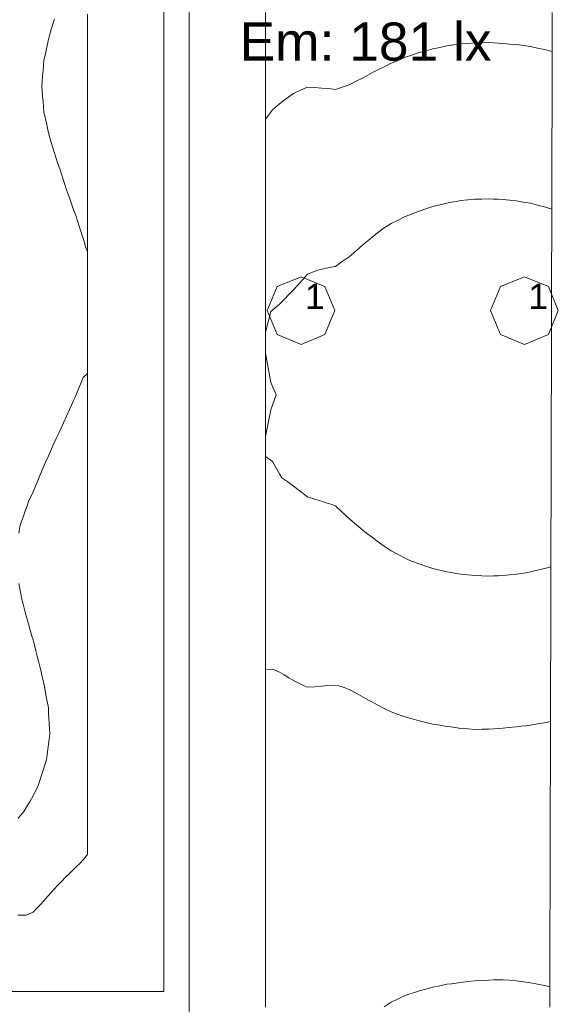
# Model space of a CAD drawing. Header units: millimetres. Extents: x -3350 to 1628655, y -3400 to 242269.
# Tile 55 of 73: x 1557327 to 1559443, y 18823 to 22690. Entities that reach past the tile are written whole.
import ezdxf
from ezdxf.xclip import XClip

# ---------------------------------------------------------------- set-up
doc = ezdxf.new("R2010")
doc.units = ezdxf.units.MM
doc.header["$MEASUREMENT"] = 0
doc.header["$XCLIPFRAME"] = 0
doc.linetypes.add('B0402', pattern=[937.5, 625, -312.5])
for name, color, linetype in [('19077_E_2-04_2_DLXLUMEX', 7, 'Continuous'), ('19077_E_2-04_2_DLXSUM', 7, 'Continuous'), ('19077_E_2-04_2_New_0', 7, 'Continuous'), ('19077_E_2-04_2_New_DLXISO', 7, 'Continuous'), ('19077_E_2-04_2_New_DLXLUM', 7, 'Continuous')]:
    doc.layers.add(name, color=color, linetype=linetype)
doc.styles.add('GENERATED_STYLE_1', font='txt')

# ---------------------------------------------------------------- blocks, each defined once
blk = doc.blocks.new('Drawing_1_2', base_point=(1545683.5, -2338.8))
at = {"layer": '19077_E_2-04_2_New_0', "color": 6, "linetype": 'Continuous', "lineweight": 0}
for p, q in [((1557993.3, 33272.5), (1557993.3, 12372.5)), ((1557993.3, 12372.5), (1557993.3, 33272.5)), ((1557993.3, 12372.5), (1557993.3, 33272.5)), ((1557993.3, 33272.5), (1557993.3, 12372.5)), ((1557993.3, 12372.5), (1557993.3, 33272.5)), ((1557993.3, 12372.5), (1557993.3, 33272.5)), ((1557993.3, 33272.5), (1557993.3, 12372.5)), ((1557893.3, 25985), (1557893.3, 18872.5)), ((1557893.3, 18872.5), (1557893.3, 25985)), ((1557893.3, 25985), (1557893.3, 18872.5)), ((1557893.3, 18872.5), (1557893.3, 25985)), ((1557893.3, 18872.5), (1552743.3, 18872.5)), ((1552743.3, 18872.5), (1557893.3, 18872.5)), ((1557893.3, 18872.5), (1552743.3, 18872.5)), ((1552743.3, 18872.5), (1557893.3, 18872.5)), ((1557893.3, 18872.5), (1557893.4, 18872.5)), ((1557893.3, 18872.5), (1557893.4, 18872.5))]:
    blk.add_line(p, q, dxfattribs=at)
at = {"layer": '19077_E_2-04_2_New_DLXISO', "color": 30, "linetype": 'Continuous', "lineweight": 0, "flags": 128}
for points in [[(1558293.3, 22717.9), (1558293.3, 22648.2), (1558293.3, 22578.4), (1558293.3, 22508.6), (1558293.3, 22438.9), (1558293.3, 22369.1), (1558293.3, 22299.4), (1558293.3, 22229.6), (1558293.3, 22159.8), (1558293.3, 22090.1), (1558293.3, 22020.3), (1558293.3, 21950.6), (1558293.3, 21880.8), (1558293.3, 21811), (1558293.3, 21741.3), (1558293.3, 21671.5), (1558293.3, 21601.8), (1558293.3, 21532), (1558293.3, 21462.2), (1558293.3, 21392.5), (1558293.3, 21322.7), (1558293.3, 21253), (1558293.3, 21183.2), (1558293.3, 21113.4), (1558293.3, 21043.7), (1558293.3, 20973.9), (1558293.3, 20904.2), (1558293.3, 20834.4), (1558293.3, 20764.7), (1558293.3, 20694.9), (1558293.3, 20625.1), (1558293.3, 20555.4), (1558293.3, 20485.6), (1558293.3, 20415.9), (1558293.3, 20346.1), (1558293.3, 20276.3), (1558293.3, 20206.6), (1558293.3, 20136.8), (1558293.3, 20067.1), (1558293.3, 19997.3), (1558293.3, 19927.5), (1558293.3, 19857.8), (1558293.3, 19788), (1558293.3, 19718.3), (1558293.3, 19648.5), (1558293.3, 19578.7), (1558293.3, 19509), (1558293.3, 19439.2), (1558293.3, 19369.5), (1558293.3, 19299.7), (1558293.3, 19229.9), (1558293.3, 19160.2), (1558293.3, 19090.4), (1558293.3, 19020.7), (1558293.3, 18950.9), (1558293.3, 18881.1), (1558293.3, 18811.4)], [(1559409.7, 18811.4), (1559409.8, 18881.1), (1559410, 18950.9), (1559410.2, 19020.6), (1559410.4, 19090.4), (1559410.5, 19160.2), (1559410.7, 19229.9), (1559410.9, 19299.7), (1559411.1, 19369.4), (1559411.3, 19439.2), (1559411.4, 19509), (1559411.6, 19578.7), (1559411.8, 19648.5), (1559412, 19718.2), (1559412.1, 19788), (1559412.3, 19857.8), (1559412.5, 19927.5), (1559412.7, 19997.3), (1559412.8, 20067), (1559413, 20136.8), (1559413.2, 20206.6), (1559413.4, 20276.3), (1559413.6, 20346.1), (1559413.7, 20415.8), (1559413.9, 20485.6), (1559414.1, 20555.4), (1559414.3, 20625.1), (1559414.4, 20694.9), (1559414.6, 20764.6), (1559414.8, 20834.4), (1559415, 20904.2), (1559415.2, 20973.9), (1559415.3, 21043.7), (1559415.5, 21113.4), (1559415.7, 21183.2), (1559415.9, 21252.9), (1559416, 21322.7), (1559416.2, 21392.5), (1559416.4, 21462.2), (1559416.6, 21532), (1559416.7, 21601.7), (1559416.9, 21671.5), (1559417.1, 21741.3), (1559417.3, 21811), (1559417.5, 21880.8), (1559417.6, 21950.5), (1559417.8, 22020.3), (1559418, 22090.1), (1559418.2, 22159.8), (1559418.3, 22229.6), (1559418.5, 22299.3), (1559418.7, 22369.1), (1559418.9, 22438.9), (1559419, 22508.6), (1559419.2, 22578.4), (1559419.4, 22648.1), (1559419.6, 22717.9)]]:
    blk.add_lwpolyline(points, dxfattribs=at)
at = {"layer": '19077_E_2-04_2_New_DLXISO', "color": 5, "linetype": 'Continuous', "lineweight": 0, "flags": 128}
blk.add_lwpolyline([(1557320.3, 19172.5), (1557335.5, 19172.5), (1557350.7, 19172.5), (1557352.4, 19172.5), (1557380, 19184.1), (1557394.2, 19199.6), (1557408.5, 19215), (1557422.7, 19230.5), (1557436.9, 19246), (1557451.1, 19261.5), (1557462.4, 19274.3), (1557477.4, 19290), (1557492.3, 19305.6), (1557507.3, 19321.3), (1557522.2, 19336.9), (1557535.8, 19350), (1557549.4, 19363), (1557563, 19376.1), (1557578.2, 19391.3), (1557593.3, 19411.3), (1557593.3, 19433), (1557593.3, 19454.8), (1557593.3, 19476.5), (1557593.3, 19498.2), (1557593.3, 19519.9), (1557593.3, 19541.6), (1557593.3, 19563.3), (1557593.3, 19585), (1557593.3, 19606.7), (1557593.3, 19628.4), (1557593.3, 19650.1), (1557593.3, 19671.8), (1557593.3, 19693.5), (1557593.3, 19715.3), (1557593.3, 19737), (1557593.3, 19758.7), (1557593.3, 19780.4), (1557593.3, 19802.1), (1557593.3, 19823.8), (1557593.3, 19845.5), (1557593.3, 19867.2), (1557593.3, 19888.9), (1557593.3, 19910.6), (1557593.3, 19932.3), (1557593.3, 19954), (1557593.3, 19975.8), (1557593.3, 19997.5), (1557593.3, 20019.2), (1557593.3, 20040.9), (1557593.3, 20062.6), (1557593.3, 20084.3), (1557593.3, 20106), (1557593.3, 20127.7), (1557593.3, 20149.4), (1557593.3, 20171.1), (1557593.3, 20192.8), (1557593.3, 20214.5), (1557593.3, 20236.3), (1557593.3, 20258), (1557593.3, 20279.7), (1557593.3, 20301.4), (1557593.3, 20323.1), (1557593.3, 20344.8), (1557593.3, 20366.5), (1557593.3, 20388.2), (1557593.3, 20409.9), (1557593.3, 20431.6), (1557593.3, 20453.3), (1557593.3, 20475), (1557593.3, 20496.8), (1557593.3, 20518.5), (1557593.3, 20540.2), (1557593.3, 20561.9), (1557593.3, 20583.6), (1557593.3, 20605.3), (1557593.3, 20627), (1557593.3, 20648.7), (1557593.3, 20670.4), (1557593.3, 20692.1), (1557593.3, 20713.8), (1557593.3, 20735.5), (1557593.3, 20757.3), (1557593.3, 20779), (1557593.3, 20800.7), (1557593.3, 20822.4), (1557593.3, 20844.1), (1557593.3, 20865.8), (1557593.3, 20887.5), (1557593.3, 20909.2), (1557593.3, 20930.9), (1557593.3, 20952.6), (1557593.3, 20974.3), (1557593.3, 20996), (1557593.3, 21017.8), (1557593.3, 21039.5), (1557593.3, 21061.2), (1557593.3, 21082.9), (1557593.3, 21104.6), (1557593.3, 21126.3), (1557593.3, 21148), (1557593.3, 21169.7), (1557593.3, 21191.4), (1557593.3, 21213.1), (1557593.3, 21234.8), (1557593.3, 21256.5), (1557593.3, 21278.3), (1557593.3, 21300), (1557593.3, 21321.7), (1557593.3, 21343.4), (1557593.3, 21365.1), (1557593.3, 21386.8), (1557593.3, 21408.5), (1557593.3, 21430.2), (1557593.3, 21451.9), (1557593.3, 21473.6), (1557593.3, 21495.3), (1557593.3, 21517), (1557593.3, 21538.8), (1557593.3, 21560.5), (1557593.3, 21582.2), (1557593.3, 21603.9), (1557593.3, 21625.6), (1557593.3, 21647.3), (1557593.3, 21669), (1557593.3, 21690.7), (1557593.3, 21712.4), (1557593.3, 21734.1), (1557593.3, 21755.8), (1557593.3, 21777.5), (1557593.3, 21799.3), (1557593.3, 21821), (1557593.3, 21842.7), (1557593.3, 21864.4), (1557593.3, 21886.1), (1557593.3, 21907.8), (1557593.3, 21929.5), (1557593.3, 21951.2), (1557593.3, 21972.9), (1557593.3, 21994.6), (1557593.3, 22016.3), (1557593.3, 22038), (1557593.3, 22059.8), (1557593.3, 22081.5), (1557593.3, 22103.2), (1557593.3, 22124.9), (1557593.3, 22146.6), (1557593.3, 22168.3), (1557593.3, 22190), (1557593.3, 22211.7), (1557593.3, 22233.4), (1557593.3, 22255.1), (1557593.3, 22276.8), (1557593.3, 22298.5), (1557593.3, 22320.2), (1557593.3, 22342), (1557593.3, 22363.7), (1557593.3, 22385.4), (1557593.3, 22407.1), (1557593.3, 22428.8), (1557593.3, 22450.5), (1557593.3, 22472.2), (1557593.3, 22493.9), (1557593.3, 22515.6), (1557593.3, 22537.3), (1557593.3, 22559), (1557593.3, 22580.7), (1557593.3, 22602.5), (1557593.3, 22624.2), (1557593.3, 22645.9), (1557593.3, 22667.6), (1557593.3, 22689.3), (1557593.3, 22711)], dxfattribs=at)
at = {"layer": '19077_E_2-04_2_New_DLXISO', "color": 3, "linetype": 'Continuous', "lineweight": 0, "flags": 128}
for points in [[(1557320.4, 19551.8), (1557331.9, 19565.7), (1557343.4, 19579.6), (1557355.6, 19600), (1557367.8, 19620.4), (1557380, 19640.9), (1557400.3, 19681.3), (1557406.8, 19701.7), (1557413.3, 19722), (1557419.8, 19742.4), (1557426.3, 19762.7), (1557432.7, 19783.1), (1557435.3, 19803.4), (1557438, 19823.8), (1557440.6, 19844.1), (1557443.2, 19864.5), (1557445.8, 19884.8), (1557444.6, 19905.2), (1557443.4, 19925.6), (1557442.1, 19945.9), (1557440.9, 19966.3), (1557439.7, 19986.6), (1557434.9, 20012), (1557430.2, 20037.5), (1557425.4, 20062.9), (1557420.6, 20088.4), (1557415.7, 20108.7), (1557410.8, 20129.1), (1557405.9, 20149.4), (1557401, 20169.8), (1557396.1, 20190.1), (1557390.7, 20211.3), (1557385.4, 20232.5), (1557380, 20253.7), (1557374.1, 20272.8), (1557368.2, 20291.9), (1557361.2, 20317.3), (1557354.2, 20342.8), (1557347.2, 20368.2), (1557340.2, 20393.6), (1557336.1, 20414), (1557332, 20434.3), (1557328, 20454.7), (1557323.9, 20475)], [(1557324.1, 20673.5), (1557327.7, 20698.9), (1557334.8, 20719.3), (1557341.9, 20739.6), (1557348.9, 20760), (1557356, 20780.3), (1557363, 20800.7), (1557371.5, 20818), (1557380, 20835.3), (1557389, 20857.7), (1557398, 20880.1), (1557407, 20902.4), (1557418, 20927.3), (1557429, 20952.2), (1557440.1, 20977), (1557452.1, 21004.2), (1557461.5, 21024.5), (1557470.9, 21044.9), (1557480.3, 21065.2), (1557489.8, 21085.6), (1557499.2, 21105.9), (1557510.7, 21132.3), (1557522.2, 21158.7), (1557530, 21175), (1557537.8, 21191.4), (1557545.6, 21207.7), (1557555.8, 21233.1), (1557565.9, 21258.6), (1557576, 21284), (1557593.3, 21300), (1557593.3, 21321.7), (1557593.3, 21343.4), (1557593.3, 21365.1), (1557593.3, 21386.8), (1557593.3, 21408.5), (1557593.3, 21430.2), (1557593.3, 21451.9), (1557593.3, 21473.6), (1557593.3, 21495.3), (1557593.3, 21517), (1557593.3, 21538.8), (1557593.3, 21560.5), (1557593.3, 21582.2), (1557593.3, 21603.9), (1557593.3, 21625.6), (1557593.3, 21647.3), (1557593.3, 21669), (1557593.3, 21690.7), (1557593.3, 21712.4), (1557593.3, 21734.1), (1557593.3, 21755.8), (1557593.3, 21777.5), (1557587, 21794.2), (1557580.7, 21818.2), (1557574, 21838.6), (1557567.3, 21858.9), (1557560.5, 21879.3), (1557553.8, 21899.7), (1557547.1, 21920), (1557538.8, 21943.1), (1557530.5, 21966.3), (1557522.2, 21989.4), (1557511.5, 22021.8), (1557504.7, 22042.1), (1557497.9, 22062.5), (1557491.1, 22082.8), (1557484.3, 22103.2), (1557477.5, 22123.5), (1557470.9, 22144.3), (1557464.3, 22165.1), (1557457.7, 22185.9), (1557451.1, 22206.7), (1557445.3, 22225.3), (1557439.5, 22250.7), (1557433.8, 22276.2), (1557428.1, 22301.6), (1557422.3, 22327), (1557420.6, 22347.4), (1557418.9, 22367.7), (1557417.2, 22388.1), (1557415.5, 22408.4), (1557413.7, 22428.8), (1557415.5, 22449.1), (1557417.2, 22469.5), (1557418.9, 22489.8), (1557420.6, 22510.2), (1557422.3, 22530.6), (1557428, 22556), (1557433.8, 22581.4), (1557439.5, 22606.9), (1557445.2, 22632.3), (1557451.1, 22651), (1557457.7, 22671.8), (1557464.3, 22692.5)]]:
    blk.add_lwpolyline(points, dxfattribs=at)
at = {"layer": '19077_E_2-04_2_New_DLXISO', "color": 14, "linetype": 'Continuous', "lineweight": 0, "flags": 128}
blk.add_lwpolyline([(1558877.7, 22554.3), (1558859.4, 22548.2), (1558841.1, 22542.2), (1558798.1, 22522.5), (1558786.4, 22518.3), (1558759, 22504.9), (1558731.6, 22491.4), (1558713.3, 22481.6), (1558695.1, 22471.7), (1558676.8, 22461.9), (1558649.4, 22447.6), (1558622, 22433.3), (1558594.6, 22424.5), (1558567.2, 22415.6), (1558549, 22417.4), (1558530.7, 22419.2), (1558512.4, 22421), (1558485.1, 22423), (1558457.7, 22424.9), (1558430.3, 22412.6), (1558402.9, 22400.2), (1558384.8, 22386.6), (1558366.7, 22372.9), (1558348.1, 22358.9), (1558320.7, 22336), (1558293.3, 22299.4), (1558293.3, 22229.6), (1558293.3, 22159.8), (1558293.3, 22090.1), (1558293.3, 22020.3), (1558293.3, 21950.6), (1558293.3, 21880.8), (1558293.3, 21811), (1558293.3, 21741.3), (1558293.3, 21671.5), (1558293.3, 21601.8), (1558293.3, 21532), (1558293.3, 21462.2), (1558293.3, 21392.5), (1558293.3, 21322.7), (1558293.3, 21253), (1558293.3, 21183.2), (1558293.3, 21113.4), (1558293.3, 21043.7), (1558293.3, 20973.9), (1558293.3, 20904.2), (1558293.3, 20834.4), (1558293.3, 20764.7), (1558293.3, 20694.9), (1558293.3, 20625.1), (1558293.3, 20555.4), (1558293.3, 20485.6), (1558293.3, 20415.9), (1558293.3, 20346.1), (1558293.3, 20276.3), (1558293.3, 20206.6), (1558293.3, 20136.8), (1558320.7, 20138.8), (1558348.1, 20127.1), (1558366.4, 20116), (1558384.6, 20104.9), (1558402.9, 20093.8), (1558445.1, 20073.3), (1558457.7, 20067.5), (1558485.1, 20069.6), (1558512.4, 20071.7), (1558526.4, 20073.3), (1558546.8, 20075.6), (1558580.7, 20073.3), (1558601.4, 20066.4), (1558622, 20059.5), (1558649.4, 20044.4), (1558676.8, 20029.3), (1558695.1, 20019), (1558713.3, 20008.8), (1558731.6, 19998.5), (1558759, 19984.9), (1558786.4, 19971.2), (1558813.8, 19961.2), (1558841.1, 19951.1), (1558859.4, 19946), (1558877.7, 19940.9), (1558895.9, 19935.8), (1558923.3, 19929.6), (1558950.7, 19923.4), (1558978.1, 19918.7), (1559005.5, 19914), (1559021.8, 19912), (1559038.1, 19910), (1559060.3, 19906.4), (1559087.7, 19904.3), (1559115.1, 19902.1), (1559142.5, 19902.6), (1559169.8, 19903.1), (1559188.1, 19904.5), (1559206.4, 19906), (1559224.6, 19907.4), (1559248.9, 19910), (1559279.4, 19912.5), (1559297.7, 19914.7), (1559315.9, 19916.8), (1559334.2, 19919), (1559361.6, 19923.6), (1559389, 19928.2), (1559412.5, 19933.4), (1559412.7, 19997.3), (1559412.8, 20067), (1559413, 20136.8), (1559413.2, 20206.6), (1559413.4, 20276.3), (1559413.6, 20346.1), (1559413.7, 20415.8), (1559413.9, 20485.6), (1559414.1, 20555.4), (1559414.3, 20625.1), (1559414.4, 20694.9), (1559414.6, 20764.6), (1559414.8, 20834.4), (1559415, 20904.2), (1559415.2, 20973.9), (1559415.3, 21043.7), (1559415.5, 21113.4), (1559415.7, 21183.2), (1559415.9, 21252.9), (1559416, 21322.7), (1559416.2, 21392.5), (1559416.4, 21462.2), (1559416.6, 21532), (1559416.7, 21601.7), (1559416.9, 21671.5), (1559417.1, 21741.3), (1559417.3, 21811), (1559417.5, 21880.8), (1559417.6, 21950.5), (1559417.8, 22020.3), (1559418, 22090.1), (1559418.2, 22159.8), (1559418.3, 22229.6), (1559418.5, 22299.3), (1559418.7, 22369.1), (1559418.9, 22438.9), (1559419, 22508.6), (1559419.2, 22564.5), (1559389, 22572.5), (1559361.6, 22578.1), (1559334.2, 22583.7), (1559315.9, 22586.3), (1559297.7, 22589), (1559279.4, 22591.6), (1559252, 22594.1), (1559224.6, 22596.7), (1559206.4, 22597.6), (1559188.1, 22598.5), (1559169.8, 22599.4), (1559142.5, 22599.2), (1559115.1, 22598.9), (1559087.7, 22596.7), (1559060.3, 22594.4), (1559042, 22591.8), (1559023.8, 22589.1), (1559005.5, 22586.4), (1558978.1, 22580.7), (1558950.7, 22575.1), (1558923.3, 22567.7), (1558895.9, 22560.4)], close=True, dxfattribs=at)
at = {"layer": '19077_E_2-04_2_New_DLXISO', "color": 9, "linetype": 'Continuous', "lineweight": 0, "flags": 128}
blk.add_lwpolyline([(1558877.7, 21930.5), (1558859.4, 21923.2), (1558841.1, 21916), (1558813.8, 21902.3), (1558786.4, 21888.6), (1558755.7, 21869.4), (1558731.6, 21851.7), (1558713.3, 21836.5), (1558695.1, 21821.3), (1558676.8, 21806.1), (1558649.4, 21782), (1558622, 21757.9), (1558594.6, 21739.3), (1558567.2, 21720.7), (1558549, 21717.1), (1558530.7, 21713.4), (1558497.9, 21706.1), (1558477.8, 21698), (1558457.7, 21689.9), (1558430.3, 21659.3), (1558402.9, 21628.7), (1558384.6, 21609.7), (1558366.4, 21590.7), (1558348.1, 21571.8), (1558313.9, 21542.9), (1558293.3, 21462.2), (1558293.3, 21392.5), (1558293.3, 21379.6), (1558313.9, 21264.7), (1558334.4, 21216.3), (1558313.9, 21157.6), (1558293.3, 21053), (1558293.3, 21043.7), (1558293.3, 20973.9), (1558320.7, 20954.5), (1558348.1, 20906.3), (1558357.3, 20889.7), (1558380.1, 20873.9), (1558402.9, 20858), (1558430.3, 20836.5), (1558457.7, 20815), (1558485.1, 20806.6), (1558512.4, 20798.2), (1558530.7, 20792.4), (1558549, 20786.7), (1558567.2, 20780.9), (1558594.6, 20755.5), (1558625.1, 20726.5), (1558650.9, 20705.2), (1558676.8, 20683.9), (1558695.1, 20669.6), (1558713.3, 20655.4), (1558731.6, 20641.1), (1558759, 20622.4), (1558786.4, 20603.7), (1558813.8, 20589), (1558841.1, 20574.3), (1558854.1, 20568.7), (1558867, 20563.2), (1558895.9, 20552), (1558923.3, 20543.3), (1558950.7, 20534.7), (1558978.1, 20528), (1559005.5, 20521.4), (1559023.8, 20518.2), (1559042, 20515.1), (1559060.3, 20511.9), (1559087.7, 20509.1), (1559115.1, 20506.3), (1559142.5, 20505.4), (1559169.8, 20504.5), (1559188.1, 20505.2), (1559206.4, 20505.8), (1559224.6, 20506.4), (1559252, 20509.1), (1559279.4, 20511.8), (1559297.7, 20514.8), (1559315.9, 20517.8), (1559334.2, 20520.8), (1559361.6, 20527.2), (1559389, 20533.6), (1559414.1, 20541.3), (1559414.3, 20625.1), (1559414.4, 20694.9), (1559414.6, 20764.6), (1559414.8, 20834.4), (1559415, 20904.2), (1559415.2, 20973.9), (1559415.3, 21043.7), (1559415.5, 21113.4), (1559415.7, 21183.2), (1559415.9, 21252.9), (1559416, 21322.7), (1559416.2, 21392.5), (1559416.4, 21462.2), (1559416.6, 21532), (1559416.7, 21601.7), (1559416.9, 21671.5), (1559417.1, 21741.3), (1559417.3, 21811), (1559417.5, 21880.8), (1559417.6, 21946), (1559389, 21955), (1559361.6, 21961.7), (1559334.2, 21968.4), (1559315.9, 21971.6), (1559297.7, 21974.8), (1559279.4, 21977.9), (1559252, 21980.8), (1559224.6, 21983.7), (1559206.4, 21984.4), (1559188.1, 21985.2), (1559169.8, 21986), (1559142.5, 21985.2), (1559115.1, 21984.5), (1559087.7, 21981.7), (1559060.3, 21978.9), (1559042, 21975.6), (1559023.8, 21972.4), (1559005.5, 21969.1), (1558978.1, 21962.2), (1558950.7, 21955.4), (1558923.3, 21946.5), (1558895.9, 21937.7)], close=True, dxfattribs=at)
at = {"layer": '19077_E_2-04_2_New_DLXISO', "color": 14, "linetype": 'Continuous', "lineweight": 0, "flags": 128}
blk.add_lwpolyline([(1559409.7, 18811.4), (1559409.9, 18890.9), (1559389, 18896.3), (1559361.6, 18901.8), (1559334.2, 18907.2), (1559315.9, 18909.8), (1559297.7, 18912.3), (1559279.4, 18914.9), (1559252, 18916.8), (1559224.6, 18918.6), (1559206.4, 18918.4), (1559188.1, 18918.2), (1559169.8, 18917.9), (1559142.5, 18916.1), (1559115.1, 18914.2), (1559087.7, 18911.5), (1559060.3, 18908.8), (1559042, 18906.2), (1559023.8, 18903.6), (1559005.5, 18901), (1558978.1, 18895.4), (1558950.7, 18889.8), (1558923.3, 18882.6), (1558895.9, 18875.3), (1558877.7, 18869.3), (1558859.4, 18863.2), (1558841.1, 18857.2), (1558813.8, 18844.3), (1558786.4, 18831.5), (1558759, 18812.6)], dxfattribs=at)
at = {"layer": '19077_E_2-04_2_New_DLXLUM', "color": 1, "linetype": 'Continuous', "lineweight": 0}
for p, q in [((1558338.3, 21641.1), (1558432.3, 21680)), ((1558432.3, 21680), (1558338.3, 21641.1)), ((1558432.3, 21680), (1558338.3, 21641.1)), ((1558338.3, 21641.1), (1558432.3, 21680)), ((1558432.3, 21680), (1558526.3, 21641.1)), ((1558526.3, 21641.1), (1558432.3, 21680)), ((1558432.3, 21680), (1558432.3, 21680)), ((1558526.3, 21641.1), (1558432.3, 21680)), ((1558432.3, 21680), (1558432.3, 21680)), ((1558432.3, 21680), (1558526.3, 21641.1)), ((1559216.3, 21641.1), (1559310.2, 21680)), ((1559310.2, 21680), (1559216.3, 21641.1)), ((1559310.2, 21680), (1559216.3, 21641.1)), ((1559216.3, 21641.1), (1559310.2, 21680)), ((1559310.2, 21680), (1559404.2, 21641.1)), ((1559404.2, 21641.1), (1559310.2, 21680)), ((1559310.2, 21680), (1559310.3, 21680)), ((1559404.2, 21641.1), (1559310.2, 21680)), ((1559310.2, 21680), (1559310.3, 21680)), ((1559310.2, 21680), (1559404.2, 21641.1)), ((1558299.4, 21547.1), (1558338.3, 21641.1)), ((1558338.3, 21641.1), (1558299.4, 21547.1)), ((1558338.3, 21641.1), (1558299.4, 21547.1)), ((1558299.4, 21547.1), (1558338.3, 21641.1)), ((1558338.3, 21641.1), (1558338.3, 21641.1)), ((1558338.3, 21641.1), (1558338.3, 21641.1)), ((1558526.3, 21641.1), (1558565.2, 21547.1)), ((1558565.2, 21547.1), (1558526.3, 21641.1)), ((1558526.3, 21641.1), (1558526.3, 21641.1)), ((1558565.2, 21547.1), (1558526.3, 21641.1)), ((1558526.3, 21641.1), (1558526.3, 21641.1)), ((1558526.3, 21641.1), (1558565.2, 21547.1)), ((1559177.3, 21547.1), (1559216.3, 21641.1)), ((1559216.3, 21641.1), (1559177.3, 21547.1)), ((1559216.3, 21641.1), (1559177.3, 21547.1)), ((1559177.3, 21547.1), (1559216.3, 21641.1)), ((1559216.3, 21641.1), (1559216.3, 21641.1)), ((1559216.3, 21641.1), (1559216.3, 21641.1)), ((1559404.2, 21641.1), (1559443.2, 21547.1)), ((1559443.2, 21547.1), (1559404.2, 21641.1)), ((1559404.2, 21641.1), (1559404.3, 21641.1)), ((1559443.2, 21547.1), (1559404.2, 21641.1)), ((1559404.2, 21641.1), (1559404.3, 21641.1)), ((1559404.2, 21641.1), (1559443.2, 21547.1)), ((1558338.3, 21453.1), (1558299.4, 21547.1)), ((1558299.4, 21547.1), (1558338.3, 21453.1)), ((1558299.4, 21547.1), (1558338.3, 21453.1)), ((1558338.3, 21453.1), (1558299.4, 21547.1)), ((1558299.4, 21547.1), (1558299.4, 21547.1)), ((1558299.4, 21547.1), (1558299.4, 21547.1)), ((1558565.2, 21547.1), (1558526.3, 21453.1)), ((1558526.3, 21453.1), (1558565.2, 21547.1)), ((1558526.3, 21453.1), (1558565.2, 21547.1)), ((1558565.2, 21547.1), (1558526.3, 21453.1)), ((1558565.2, 21547.1), (1558565.3, 21547.1)), ((1558565.2, 21547.1), (1558565.3, 21547.1)), ((1559216.3, 21453.1), (1559177.3, 21547.1)), ((1559177.3, 21547.1), (1559216.3, 21453.1)), ((1559177.3, 21547.1), (1559216.3, 21453.1)), ((1559216.3, 21453.1), (1559177.3, 21547.1)), ((1559177.3, 21547.1), (1559177.4, 21547.1)), ((1559177.3, 21547.1), (1559177.4, 21547.1)), ((1559443.2, 21547.1), (1559404.2, 21453.1)), ((1559404.2, 21453.1), (1559443.2, 21547.1)), ((1559404.2, 21453.1), (1559443.2, 21547.1)), ((1559443.2, 21547.1), (1559404.2, 21453.1)), ((1559443.2, 21547.1), (1559443.2, 21547.1)), ((1559443.2, 21547.1), (1559443.2, 21547.1)), ((1558432.3, 21414.2), (1558338.3, 21453.1)), ((1558338.3, 21453.1), (1558432.3, 21414.2)), ((1558338.3, 21453.1), (1558432.3, 21414.2)), ((1558432.3, 21414.2), (1558338.3, 21453.1)), ((1558338.3, 21453.1), (1558338.3, 21453.1)), ((1558338.3, 21453.1), (1558338.3, 21453.1)), ((1558526.3, 21453.1), (1558432.3, 21414.2)), ((1558432.3, 21414.2), (1558526.3, 21453.1)), ((1558432.3, 21414.2), (1558526.3, 21453.1)), ((1558526.3, 21453.1), (1558432.3, 21414.2)), ((1558526.3, 21453.1), (1558526.3, 21453.1)), ((1558526.3, 21453.1), (1558526.3, 21453.1)), ((1559310.2, 21414.2), (1559216.3, 21453.1)), ((1559216.3, 21453.1), (1559310.2, 21414.2)), ((1559216.3, 21453.1), (1559216.3, 21453.1)), ((1559216.3, 21453.1), (1559310.2, 21414.2)), ((1559310.2, 21414.2), (1559216.3, 21453.1)), ((1559216.3, 21453.1), (1559216.3, 21453.1)), ((1559404.2, 21453.1), (1559310.2, 21414.2)), ((1559310.2, 21414.2), (1559404.2, 21453.1)), ((1559310.2, 21414.2), (1559404.2, 21453.1)), ((1559404.2, 21453.1), (1559310.2, 21414.2)), ((1559404.2, 21453.1), (1559404.3, 21453.1)), ((1559404.2, 21453.1), (1559404.3, 21453.1)), ((1558432.3, 21414.2), (1558432.3, 21414.2)), ((1558432.3, 21414.2), (1558432.3, 21414.2)), ((1559310.2, 21414.2), (1559310.3, 21414.2)), ((1559310.2, 21414.2), (1559310.3, 21414.2))]:
    blk.add_line(p, q, dxfattribs=at)
at = {"layer": '19077_E_2-04_2_DLXLUMEX', "color": 6, "linetype": 'Continuous', "lineweight": 0, "char_height": 100, "attachment_point": 7, "style": 'GENERATED_STYLE_1'}
for insert in [(1558447.5, 21552.8), (1559325.4, 21552.8)]:
    blk.add_mtext('\\A1;{\\pql;\\fArial|b0|i0|c0|p38;1}', dxfattribs=dict(at, insert=insert))
at = {"layer": '19077_E_2-04_2_DLXSUM', "color": 8, "linetype": 'Continuous', "lineweight": 0, "insert": (1558190.9, 22526.5), "char_height": 150, "attachment_point": 7, "style": 'GENERATED_STYLE_1'}
blk.add_mtext('\\A1;{\\pql;\\fArial|b0|i0|c0|p38;Em: 181 lx}', dxfattribs=at)

msp = doc.modelspace()

# ---------------------------------------------------------------- block references
at = {"color": 174, "linetype": 'B0402', "lineweight": 0, "true_color": 0x0000aa}
ref = msp.add_blockref('Drawing_1_2', (1545683.5, -2338.8), dxfattribs=at)
XClip(ref).set_block_clipping_path([(1552743.3092323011, 10968.4528812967), (1628650.371970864, 36622.544083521)])

doc.saveas('drawing.dxf')
